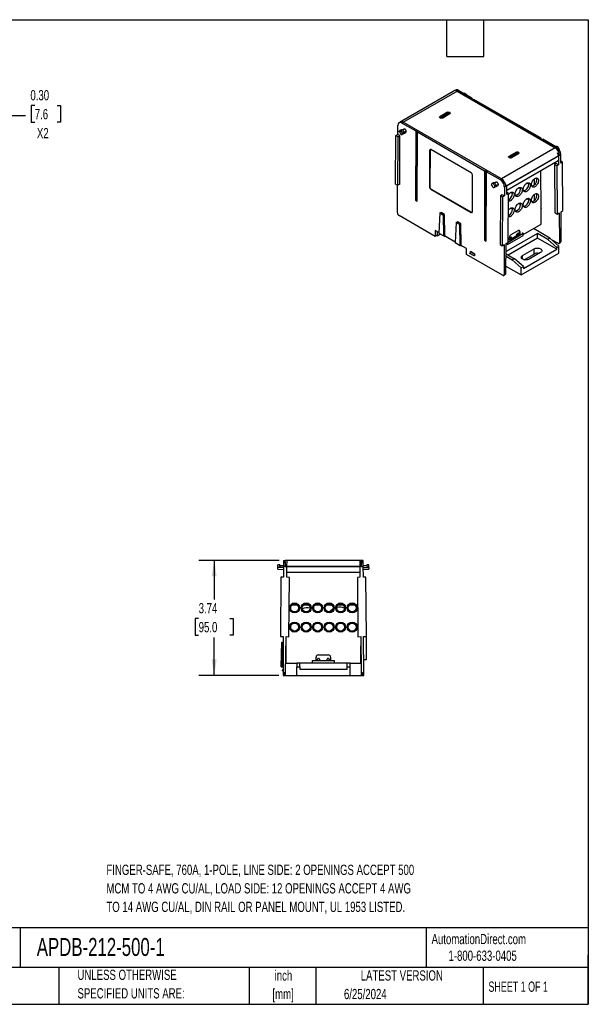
# Model space of a CAD drawing. Header units: inches. Extents: x 1 to 43, y 1 to 33.
# Tile 3 of 3: x 24.5 to 43, y 1 to 33. Entities that reach past the tile are written whole.
import ezdxf

# ---------------------------------------------------------------- set-up
doc = ezdxf.new("R2010")
doc.units = ezdxf.units.IN
doc.header["$LTSCALE"] = 4
doc.header["$MEASUREMENT"] = 0
doc.layers.add('DIMENSIONS', color=140, linetype='Continuous', lineweight=25)
doc.layers.add('TEXT', color=140, linetype='Continuous', lineweight=25)
doc.styles.add('SLDTEXTSTYLE0', font='TXT', dxfattribs={"width": 0.7})
doc.styles.add('SLDTEXTSTYLE1', font='TXT', dxfattribs={"width": 0.65})
doc.dimstyles.new('SLDDIMSTYLE2', dxfattribs={"dimtxt": 0.339844, "dimasz": 0.52, "dimexe": 0, "dimexo": 0.0625, "dimgap": 0.084961, "dimtad": 0, "dimtih": 1, "dimtoh": 1, "dimrnd": 1e-09, "dimzin": 12, "dimdsep": 46, "dimtxsty": 'SLDTEXTSTYLE0', "dimsah": 1, "dimcen": 0.09, "dimadec": 0, "dimazin": 3, "dimtfac": 1, "dimtofl": 0, "dimtmove": 0, "dimatfit": 3, "dimfxl": 0, "dimfrac": 2, "dimtolj": 1, "dimtzin": 12, "dimarcsym": 0})
doc.dimstyles.new('SLDDIMSTYLE3', dxfattribs={"dimtxt": 0.339844, "dimasz": 0.52, "dimexe": 0, "dimexo": 0.0625, "dimgap": 0.084961, "dimtad": 0, "dimtih": 1, "dimtoh": 1, "dimrnd": 1e-09, "dimzin": 0, "dimdsep": 46, "dimtxsty": 'SLDTEXTSTYLE0', "dimsah": 1, "dimcen": 0.09, "dimadec": 0, "dimazin": 0, "dimtfac": 1, "dimtmove": 0, "dimatfit": 0, "dimfxl": 0, "dimfrac": 2, "dimtolj": 1, "dimtzin": 12, "dimarcsym": 0})

# ---------------------------------------------------------------- blocks, each defined once
blk = doc.blocks.new('_D_3')
at = {"layer": 'DIMENSIONS'}
for p, q in [((32.948, 15.429), (30.339, 15.429)), ((30.839, 15.429), (30.839, 14.151)), ((30.334, 13.535), (30.22, 13.535)), ((30.22, 13.535), (30.22, 12.994)), ((31.344, 13.535), (31.458, 13.535)), ((31.458, 13.535), (31.458, 12.994)), ((30.22, 12.994), (30.334, 12.994)), ((30.839, 11.689), (30.839, 12.918)), ((31.458, 12.994), (31.344, 12.994)), ((32.938, 11.689), (30.339, 11.689))]:
    blk.add_line(p, q, dxfattribs=at)
for points in [[(30.839, 15.429), (30.759, 14.909), (30.919, 14.909)], [(30.839, 11.689), (30.919, 12.209), (30.759, 12.209)]]:
    blk.add_solid(points, dxfattribs=at)
at = {"layer": 'DIMENSIONS', "char_height": 0.3333, "attachment_point": 1, "style": 'SLDTEXTSTYLE0'}
for s, insert in [('3.74', (30.334, 14.04)), ('95.0', (30.334, 13.424))]:
    blk.add_mtext(s, dxfattribs=dict(at, insert=insert))
blk = doc.blocks.new('_D_7')
at = {"layer": 'DIMENSIONS'}
for p, q in [((22.968, 27.608), (22.968, 30.388)), ((23.268, 27.608), (23.268, 30.388)), ((25.006, 30.206), (24.892, 30.206)), ((24.892, 30.206), (24.892, 29.666)), ((25.733, 30.206), (25.847, 30.206)), ((25.847, 30.206), (25.847, 29.666)), ((22.968, 29.888), (21.968, 29.888)), ((23.268, 29.888), (24.702, 29.888)), ((24.892, 29.666), (25.006, 29.666)), ((25.847, 29.666), (25.733, 29.666))]:
    blk.add_line(p, q, dxfattribs=at)
for points in [[(22.968, 29.888), (22.448, 29.968), (22.448, 29.808)], [(23.268, 29.888), (23.788, 29.808), (23.788, 29.968)]]:
    blk.add_solid(points, dxfattribs=at)
at = {"layer": 'DIMENSIONS', "char_height": 0.3333, "attachment_point": 1, "style": 'SLDTEXTSTYLE0'}
for s, insert in [('0.30', (24.865, 30.712)), ('7.6', (25.006, 30.096)), ('X2', (25.076, 29.48))]:
    blk.add_mtext(s, dxfattribs=dict(at, insert=insert))

msp = doc.modelspace()

# ---------------------------------------------------------------- linework, layer by layer
for p, q in [((38.608, 30.668), (36.938, 29.704)), ((36.986, 29.665), (38.74, 30.678)), ((38.635, 30.686), (38.605, 30.667)), ((38.679, 30.712), (38.637, 30.687)), ((38.737, 30.678), (38.778, 30.702)), ((38.737, 30.678), (38.737, 30.678)), ((41.926, 28.837), (38.737, 30.678)), ((38.737, 30.678), (38.737, 30.678)), ((38.74, 30.678), (41.927, 28.838)), ((39.223, 30.445), (38.778, 30.702)), ((38.96, 30.603), (38.954, 30.6)), ((39.223, 30.445), (39.203, 30.434)), ((39.203, 30.434), (39.264, 30.398)), ((39.223, 30.422), (39.223, 30.445)), ((39.264, 30.398), (39.284, 30.41)), ((41.464, 29.152), (39.284, 30.41)), ((38.425, 29.992), (38.173, 29.847)), ((38.173, 29.821), (38.202, 29.804)), ((38.208, 29.805), (38.179, 29.822)), ((38.181, 29.833), (38.433, 29.978)), ((38.182, 29.82), (38.181, 29.833)), ((38.216, 29.803), (38.215, 29.802)), ((38.23, 29.834), (38.216, 29.826)), ((38.216, 29.802), (38.216, 29.826)), ((38.414, 29.94), (38.23, 29.834)), ((38.23, 29.834), (38.258, 29.818)), ((38.493, 29.95), (38.241, 29.805)), ((38.247, 29.804), (38.499, 29.95)), ((38.442, 29.924), (38.258, 29.818)), ((38.258, 29.818), (38.259, 29.815)), ((38.414, 29.94), (38.442, 29.924)), ((38.433, 29.978), (38.433, 29.929)), ((38.433, 29.929), (38.433, 29.929)), ((38.451, 29.932), (38.439, 29.925)), ((38.443, 29.921), (38.442, 29.924)), ((38.461, 29.978), (38.491, 29.961)), ((38.461, 29.932), (38.461, 29.978)), ((38.499, 29.975), (38.47, 29.992)), ((38.491, 29.961), (38.49, 29.949)), ((36.804, 29.272), (36.805, 29.561)), ((36.884, 29.674), (36.845, 29.651)), ((36.928, 29.7), (36.886, 29.676)), ((36.945, 29.642), (36.986, 29.667)), ((36.945, 29.642), (37.388, 29.386)), ((37.013, 29.444), (36.962, 29.414)), ((36.986, 29.667), (36.986, 29.667)), ((40.174, 27.826), (36.986, 29.667)), ((36.986, 29.667), (36.986, 29.667)), ((40.173, 27.825), (36.986, 29.665)), ((36.736, 27.657), (36.747, 29.238)), ((36.747, 29.238), (36.804, 29.272)), ((36.747, 29.238), (36.816, 29.198)), ((36.803, 27.618), (36.816, 29.198)), ((36.874, 29.232), (36.804, 29.272)), ((36.816, 29.198), (36.874, 29.232)), ((36.876, 29.344), (36.853, 29.357)), ((36.87, 27.654), (36.874, 29.232)), ((36.914, 29.422), (36.872, 29.398)), ((36.943, 29.272), (36.973, 29.288)), ((36.979, 29.285), (36.955, 29.298)), ((36.979, 29.285), (37.02, 29.309)), ((37.084, 29.374), (37.016, 29.337)), ((37.02, 29.314), (37.072, 29.342)), ((37.388, 29.386), (37.381, 27.132)), ((37.388, 29.386), (37.408, 29.398)), ((37.408, 29.398), (37.401, 27.144)), ((37.408, 29.398), (37.47, 29.362)), ((37.442, 27.097), (37.449, 29.351)), ((37.47, 29.362), (37.449, 29.351)), ((37.449, 29.351), (39.629, 28.092)), ((41.464, 29.152), (41.444, 29.14)), ((41.444, 29.14), (41.505, 29.105)), ((41.464, 29.128), (41.464, 29.152)), ((41.927, 28.838), (40.173, 27.825)), ((41.505, 29.105), (41.525, 29.116)), ((41.967, 28.861), (41.525, 29.116)), ((41.967, 28.861), (41.926, 28.837)), ((41.952, 28.876), (41.947, 28.873)), ((37.842, 28.753), (37.838, 27.561)), ((37.842, 28.753), (37.856, 28.761)), ((37.856, 28.761), (37.852, 27.569)), ((39.192, 28.022), (37.884, 28.777)), ((40.32, 27.588), (42.059, 28.592)), ((42.026, 28.57), (40.32, 27.585)), ((40.666, 28.699), (40.414, 28.553)), ((40.414, 28.527), (40.443, 28.511)), ((40.449, 28.511), (40.42, 28.528)), ((40.423, 28.539), (40.675, 28.684)), ((40.423, 28.526), (40.423, 28.539)), ((40.457, 28.51), (40.456, 28.509)), ((40.471, 28.54), (40.457, 28.532)), ((40.457, 28.508), (40.457, 28.532)), ((40.466, 28.507), (40.466, 28.505)), ((40.655, 28.646), (40.471, 28.54)), ((40.471, 28.54), (40.499, 28.524)), ((40.734, 28.657), (40.482, 28.511)), ((40.488, 28.511), (40.74, 28.656)), ((40.683, 28.63), (40.499, 28.524)), ((40.499, 28.524), (40.5, 28.522)), ((40.655, 28.646), (40.683, 28.63)), ((40.675, 28.635), (40.674, 28.635)), ((40.675, 28.684), (40.675, 28.635)), ((40.692, 28.638), (40.68, 28.632)), ((40.684, 28.628), (40.683, 28.63)), ((40.688, 28.688), (40.688, 28.704)), ((40.702, 28.684), (40.732, 28.667)), ((40.702, 28.638), (40.702, 28.684)), ((40.74, 28.682), (40.711, 28.699)), ((40.732, 28.667), (40.731, 28.655)), ((42.069, 28.598), (42.026, 28.571)), ((42.026, 28.571), (42.03, 28.285)), ((42.069, 28.598), (42.107, 28.62)), ((42.108, 28.332), (42.107, 28.62)), ((42.02, 28.417), (40.351, 27.454)), ((41.96, 28.325), (41.903, 28.29)), ((41.973, 28.249), (41.903, 28.29)), ((41.903, 28.29), (41.915, 26.723)), ((42.03, 28.285), (41.96, 28.325)), ((42.03, 28.285), (41.973, 28.249)), ((41.973, 28.249), (41.985, 26.682)), ((42.165, 28.366), (42.108, 28.399)), ((42.165, 28.366), (42.108, 28.332)), ((42.176, 26.798), (42.165, 28.366)), ((39.23, 26.758), (39.234, 27.949)), ((39.629, 28.092), (39.622, 25.839)), ((39.629, 28.092), (39.649, 28.104)), ((39.649, 28.104), (39.642, 25.85)), ((39.649, 28.104), (39.711, 28.069)), ((39.683, 25.803), (39.69, 28.057)), ((39.711, 28.069), (39.69, 28.057)), ((39.69, 28.057), (40.133, 27.801)), ((41.469, 26.834), (41.454, 28.09)), ((36.736, 27.657), (36.803, 27.618)), ((36.797, 26.729), (36.799, 27.62)), ((36.87, 27.654), (36.803, 27.618)), ((37.838, 27.561), (37.852, 27.569)), ((39.846, 27.63), (39.869, 27.616)), ((39.905, 27.693), (39.865, 27.671)), ((39.936, 27.545), (39.965, 27.561)), ((39.971, 27.557), (39.948, 27.571)), ((40.006, 27.717), (39.952, 27.685)), ((40.013, 27.581), (39.971, 27.557)), ((40.077, 27.641), (40.01, 27.604)), ((40.012, 27.586), (40.065, 27.614)), ((40.133, 27.801), (40.173, 27.825)), ((40.272, 27.559), (40.271, 27.271)), ((40.315, 27.585), (40.272, 27.559)), ((40.315, 27.585), (40.32, 27.588)), ((40.32, 27.585), (40.32, 27.588)), ((40.32, 27.582), (40.32, 27.585)), ((40.349, 27.316), (40.353, 27.589)), ((41.245, 27.826), (41.245, 27.631)), ((37.88, 27.489), (37.894, 27.497)), ((37.88, 27.489), (39.188, 26.734)), ((37.894, 27.497), (39.202, 26.741)), ((40.144, 27.277), (40.133, 25.696)), ((40.201, 27.311), (40.144, 27.277)), ((40.215, 27.236), (40.144, 27.277)), ((40.271, 27.271), (40.201, 27.311)), ((40.215, 27.236), (40.203, 25.655)), ((40.271, 27.271), (40.215, 27.236)), ((40.406, 27.348), (40.349, 27.316)), ((40.406, 27.348), (40.35, 27.381)), ((40.394, 25.768), (40.406, 27.348)), ((41.245, 27.318), (41.245, 27.124)), ((37.381, 27.132), (37.401, 27.144)), ((37.381, 27.132), (37.442, 27.097)), ((37.401, 27.144), (37.442, 27.12)), ((38.022, 25.956), (36.852, 26.632)), ((38.173, 26.719), (38.143, 26.066)), ((38.187, 26.727), (38.173, 26.719)), ((38.173, 26.719), (38.298, 26.647)), ((38.187, 26.727), (38.214, 26.732)), ((38.322, 26.67), (38.214, 26.732)), ((38.298, 26.647), (38.312, 26.655)), ((38.308, 25.971), (38.298, 26.647)), ((38.312, 26.655), (38.322, 26.67)), ((38.312, 26.655), (38.322, 25.979)), ((38.336, 26.001), (38.322, 26.67)), ((39.202, 26.741), (39.188, 26.734)), ((41.466, 26.835), (41.469, 26.834)), ((41.467, 26.867), (41.469, 26.869)), ((41.467, 26.835), (41.467, 26.867)), ((41.467, 26.859), (41.469, 26.857)), ((41.467, 26.353), (41.467, 26.815)), ((41.915, 26.723), (41.985, 26.682)), ((41.985, 26.682), (42.049, 26.721)), ((42.049, 26.721), (42.06, 25.764)), ((42.113, 26.76), (42.176, 26.798)), ((42.116, 25.797), (42.113, 26.76)), ((38.702, 26.414), (38.672, 25.761)), ((38.716, 26.422), (38.702, 26.414)), ((38.702, 26.414), (38.827, 26.341)), ((38.716, 26.422), (38.743, 26.427)), ((38.851, 26.365), (38.743, 26.427)), ((38.827, 26.341), (38.841, 26.349)), ((38.837, 25.665), (38.827, 26.341)), ((38.841, 26.349), (38.851, 26.365)), ((38.841, 26.349), (38.851, 25.673)), ((38.865, 25.695), (38.851, 26.365)), ((40.887, 26.018), (41.467, 26.353)), ((38.023, 26.149), (38.022, 25.956)), ((38.05, 25.972), (38.022, 25.956)), ((38.144, 26.079), (38.023, 26.149)), ((38.05, 25.972), (38.064, 25.981)), ((38.083, 25.97), (38.064, 25.981)), ((38.083, 26.115), (38.083, 25.97)), ((38.083, 25.97), (38.197, 26.035)), ((38.143, 26.066), (38.308, 25.971)), ((38.308, 25.971), (38.322, 25.979)), ((38.314, 25.974), (38.344, 25.957)), ((38.673, 25.774), (38.32, 25.977)), ((38.322, 25.979), (38.336, 26.001)), ((38.344, 25.964), (38.344, 25.957)), ((38.344, 25.957), (38.348, 25.961)), ((41.35, 26.053), (40.327, 25.462)), ((40.374, 25.693), (40.887, 25.989)), ((40.394, 25.775), (40.887, 26.06)), ((40.764, 26.027), (40.438, 25.839)), ((40.473, 25.924), (40.487, 25.932)), ((40.487, 25.932), (40.501, 25.924)), ((40.494, 26.016), (40.716, 26.145)), ((40.501, 25.924), (40.501, 25.875)), ((40.681, 25.98), (40.681, 26.028)), ((40.695, 26.053), (40.709, 26.061)), ((40.709, 26.061), (40.723, 26.053)), ((40.723, 26.053), (40.723, 26.004)), ((40.758, 26.024), (40.758, 26.121)), ((40.772, 26.113), (40.758, 26.121)), ((40.772, 26.113), (40.772, 26.023)), ((40.887, 26.06), (40.861, 26.074)), ((40.887, 25.989), (40.887, 26.06)), ((41.753, 25.9), (41.217, 26.209)), ((41.684, 25.86), (41.35, 26.053)), ((41.35, 25.9), (41.35, 26.053)), ((38.672, 25.761), (38.837, 25.665)), ((38.837, 25.665), (38.851, 25.673)), ((38.843, 25.669), (38.873, 25.652)), ((39.038, 25.563), (38.849, 25.672)), ((38.851, 25.673), (38.865, 25.695)), ((38.873, 25.658), (38.873, 25.652)), ((38.873, 25.652), (38.877, 25.656)), ((39.622, 25.839), (39.642, 25.85)), ((39.622, 25.839), (39.683, 25.803)), ((39.642, 25.85), (39.683, 25.827)), ((40.133, 25.696), (40.203, 25.655)), ((40.203, 25.655), (40.266, 25.693)), ((40.266, 25.693), (40.263, 24.727)), ((40.319, 24.76), (40.33, 25.73)), ((40.33, 25.73), (40.394, 25.768)), ((40.33, 25.697), (40.349, 25.708)), ((40.349, 25.708), (40.374, 25.693)), ((40.374, 25.756), (40.374, 25.693)), ((41.35, 25.9), (40.396, 25.349)), ((40.438, 25.83), (40.438, 25.92)), ((40.459, 25.851), (40.459, 25.9)), ((41.976, 25.538), (41.35, 25.9)), ((41.753, 25.9), (41.684, 25.86)), ((41.976, 25.601), (41.684, 25.86)), ((42.046, 25.641), (41.753, 25.9)), ((42.005, 25.732), (41.825, 25.836)), ((41.976, 25.601), (42.046, 25.641)), ((41.976, 25.538), (41.976, 25.601)), ((42.045, 25.728), (42.073, 25.745)), ((42.046, 25.41), (42.046, 25.641)), ((42.089, 25.781), (42.06, 25.764)), ((42.074, 25.745), (42.1, 25.762)), ((42.089, 25.781), (42.116, 25.797)), ((39.029, 25.423), (39.038, 25.44)), ((39.029, 25.423), (39.038, 25.419)), ((39.037, 25.37), (39.038, 25.563)), ((40.208, 24.695), (39.037, 25.37)), ((39.17, 25.46), (39.152, 25.413)), ((39.152, 25.413), (39.29, 25.334)), ((39.152, 25.402), (39.152, 25.413)), ((39.29, 25.322), (39.152, 25.402)), ((39.17, 25.46), (39.171, 25.461)), ((39.309, 25.38), (39.17, 25.46)), ((39.31, 25.38), (39.171, 25.461)), ((39.309, 25.38), (39.29, 25.334)), ((39.29, 25.334), (39.29, 25.322)), ((39.31, 25.332), (39.29, 25.322)), ((39.31, 25.38), (39.309, 25.38)), ((39.31, 25.332), (39.31, 25.38)), ((40.325, 25.31), (40.528, 25.193)), ((40.326, 25.39), (40.598, 25.233)), ((40.821, 24.703), (42.046, 25.41)), ((40.865, 25.337), (41.238, 25.553)), ((40.865, 25.215), (40.865, 25.337)), ((40.89, 24.911), (41.976, 25.538)), ((40.914, 25.197), (41.238, 25.384)), ((41.45, 25.431), (41.077, 25.215)), ((41.238, 25.384), (41.238, 25.553)), ((40.322, 24.991), (40.821, 24.703)), ((40.598, 25.233), (40.528, 25.193)), ((40.528, 25.193), (40.821, 24.934)), ((40.89, 24.974), (40.598, 25.233)), ((40.821, 24.934), (40.89, 24.974)), ((40.89, 24.974), (40.89, 24.911)), ((40.247, 24.691), (40.275, 24.707)), ((40.292, 24.743), (40.263, 24.727)), ((40.276, 24.707), (40.302, 24.724)), ((40.292, 24.743), (40.319, 24.76)), ((40.821, 24.703), (40.821, 24.934)), ((33.09, 15.429), (33.149, 15.429)), ((33.09, 15.429), (33.09, 15.232)), ((35.628, 15.429), (33.148, 15.429)), ((33.158, 15.233), (33.148, 15.429)), ((33.205, 15.231), (33.208, 15.428)), ((35.568, 15.428), (35.57, 15.231)), ((35.628, 15.429), (35.618, 15.233)), ((35.685, 15.429), (35.627, 15.429)), ((35.686, 15.232), (35.685, 15.429)), ((32.911, 15.195), (32.912, 15.284)), ((32.97, 15.195), (32.911, 15.195)), ((32.911, 15.139), (33.089, 15.135)), ((32.911, 15.139), (33.089, 15.135)), ((32.968, 15.283), (32.912, 15.284)), ((32.971, 15.283), (32.968, 15.283)), ((32.968, 15.283), (32.97, 15.195)), ((33.091, 15.253), (32.968, 15.252)), ((32.97, 15.195), (32.971, 15.283)), ((33.09, 15.194), (32.97, 15.195)), ((33.09, 15.253), (32.971, 15.252)), ((33.09, 15.232), (33.088, 14.879)), ((33.151, 15.233), (33.09, 15.232)), ((33.151, 15.233), (33.158, 15.232)), ((33.158, 15.229), (33.158, 15.233)), ((33.158, 15.233), (35.57, 15.233)), ((35.57, 15.229), (33.158, 15.229)), ((33.158, 15.225), (33.158, 15.229)), ((33.201, 14.878), (33.205, 15.209)), ((35.632, 15.233), (35.57, 15.231)), ((35.57, 15.231), (35.575, 14.878)), ((35.632, 15.233), (35.686, 15.232)), ((35.805, 15.252), (35.685, 15.253)), ((35.805, 15.252), (35.686, 15.253)), ((35.687, 14.879), (35.686, 15.232)), ((35.686, 15.194), (35.806, 15.195)), ((35.687, 15.135), (35.865, 15.139)), ((35.864, 15.284), (35.805, 15.283)), ((35.805, 15.283), (35.806, 15.195)), ((35.806, 15.195), (35.865, 15.195)), ((35.865, 15.195), (35.864, 15.284)), ((33.007, 14.878), (32.99, 12.951)), ((33.088, 14.879), (33.007, 14.878)), ((33.282, 14.876), (33.201, 14.878)), ((35.573, 15.036), (33.203, 15.036)), ((33.265, 12.948), (33.282, 14.876)), ((35.575, 14.878), (35.494, 14.876)), ((35.494, 14.876), (35.51, 12.948)), ((35.769, 14.878), (35.687, 14.879)), ((35.786, 12.95), (35.769, 14.878)), ((33.547, 13.968), (33.359, 13.968)), ((33.382, 13.988), (33.524, 13.988)), ((33.43, 14.008), (33.476, 14.008)), ((33.921, 13.968), (33.733, 13.968)), ((33.756, 13.988), (33.898, 13.988)), ((33.804, 14.008), (33.85, 14.008)), ((34.295, 13.968), (34.107, 13.968)), ((34.13, 13.988), (34.272, 13.988)), ((34.178, 14.008), (34.224, 14.008)), ((34.669, 13.968), (34.481, 13.968)), ((34.504, 13.988), (34.646, 13.988)), ((34.552, 14.008), (34.598, 14.008)), ((35.043, 13.968), (34.855, 13.968)), ((34.878, 13.988), (35.02, 13.988)), ((34.926, 14.008), (34.972, 14.008)), ((35.417, 13.968), (35.229, 13.968)), ((35.252, 13.988), (35.394, 13.988)), ((35.3, 14.008), (35.346, 14.008)), ((32.99, 12.951), (33.082, 12.95)), ((33.082, 12.95), (33.078, 11.769)), ((33.157, 11.769), (33.174, 12.949)), ((33.174, 12.949), (33.265, 12.948)), ((35.51, 12.948), (35.602, 12.949)), ((35.602, 12.949), (35.619, 11.769)), ((35.694, 12.95), (35.786, 12.95)), ((35.698, 11.769), (35.694, 12.95)), ((35.792, 12.204), (35.786, 12.95)), ((33.021, 11.966), (33.036, 12.773)), ((33.036, 12.773), (33.055, 12.773)), ((33.055, 12.773), (33.041, 11.966)), ((33.055, 12.773), (33.081, 12.773)), ((33.169, 12.648), (33.169, 12.083)), ((35.606, 12.083), (35.606, 12.648)), ((34.026, 12.169), (34.026, 12.083)), ((34.026, 12.169), (34.75, 12.169)), ((34.152, 12.169), (34.152, 12.279)), ((34.201, 12.169), (34.201, 12.22)), ((34.221, 12.24), (34.24, 12.24)), ((34.23, 12.358), (34.545, 12.358)), ((34.26, 12.22), (34.26, 12.169)), ((34.516, 12.169), (34.516, 12.22)), ((34.536, 12.24), (34.555, 12.24)), ((34.575, 12.22), (34.575, 12.169)), ((34.624, 12.279), (34.624, 12.169)), ((34.75, 12.083), (34.75, 12.169)), ((35.697, 12.202), (35.792, 12.204)), ((33.021, 11.966), (33.041, 11.966)), ((33.041, 11.966), (33.078, 11.966)), ((33.077, 11.895), (33.051, 11.85)), ((33.051, 11.85), (33.051, 11.837)), ((33.078, 11.895), (33.077, 11.895)), ((33.169, 12.083), (33.522, 12.083)), ((33.522, 12.083), (33.522, 11.972)), ((33.62, 12.083), (33.522, 12.083)), ((33.522, 11.689), (33.522, 11.972)), ((33.522, 11.972), (33.62, 11.972)), ((33.62, 11.972), (33.62, 12.083)), ((35.156, 12.083), (33.62, 12.083)), ((33.62, 11.972), (33.62, 11.896)), ((33.62, 11.896), (35.156, 11.896)), ((35.254, 12.083), (35.156, 12.083)), ((35.156, 11.972), (35.156, 12.083)), ((35.156, 11.896), (35.156, 11.972)), ((35.156, 11.972), (35.254, 11.972)), ((35.254, 12.083), (35.606, 12.083)), ((35.254, 11.972), (35.254, 12.083)), ((35.254, 11.689), (35.254, 11.972)), ((33.078, 11.835), (33.051, 11.837)), ((33.078, 11.769), (33.077, 11.691)), ((33.077, 11.691), (33.117, 11.689)), ((33.119, 11.768), (33.078, 11.769)), ((33.117, 11.689), (33.156, 11.69)), ((33.119, 11.768), (33.157, 11.769)), ((33.138, 11.689), (33.138, 11.69)), ((33.138, 11.689), (33.522, 11.689)), ((33.156, 11.69), (33.157, 11.769)), ((33.522, 11.689), (35.254, 11.689)), ((35.254, 11.689), (35.638, 11.689)), ((35.66, 11.768), (35.619, 11.769)), ((35.619, 11.769), (35.62, 11.69)), ((35.62, 11.69), (35.659, 11.689)), ((35.638, 11.69), (35.638, 11.689)), ((35.659, 11.689), (35.699, 11.691)), ((35.66, 11.768), (35.698, 11.769)), ((35.699, 11.691), (35.698, 11.769))]:
    msp.add_line(p, q)
at = {"flags": 128}
for points in [[(38.96, 30.603), (38.969, 30.607), (38.982, 30.607), (38.996, 30.603), (39.012, 30.594), (39.026, 30.581), (39.04, 30.566), (39.051, 30.548), (39.053, 30.543)], [(36.853, 29.357), (36.855, 29.374), (36.861, 29.387), (36.869, 29.396), (36.881, 29.402), (36.894, 29.402), (36.909, 29.398), (36.924, 29.389), (36.939, 29.376), (36.952, 29.36), (36.963, 29.342), (36.972, 29.323), (36.977, 29.303), (36.979, 29.285)], [(37.02, 29.309), (37.019, 29.327), (37.013, 29.347), (37.005, 29.366), (36.994, 29.384), (36.98, 29.4), (36.966, 29.413), (36.951, 29.421), (36.936, 29.426), (36.923, 29.425), (36.914, 29.422)], [(42.06, 28.767), (42.058, 28.782), (42.052, 28.801), (42.044, 28.82), (42.032, 28.838), (42.019, 28.854), (42.004, 28.867), (41.989, 28.875), (41.974, 28.88), (41.961, 28.879), (41.952, 28.876)], [(41.382, 27.773), (41.38, 27.748), (41.374, 27.722), (41.365, 27.695), (41.353, 27.669), (41.338, 27.644), (41.321, 27.621), (41.302, 27.6), (41.282, 27.583), (41.261, 27.57), (41.24, 27.562), (41.221, 27.558), (41.202, 27.558), (41.186, 27.564), (41.173, 27.574), (41.162, 27.589), (41.155, 27.607), (41.151, 27.628), (41.151, 27.652), (41.155, 27.678), (41.162, 27.704), (41.173, 27.731), (41.186, 27.757), (41.202, 27.781), (41.221, 27.803), (41.24, 27.822), (41.261, 27.837), (41.282, 27.848), (41.302, 27.854), (41.321, 27.856), (41.338, 27.852), (41.353, 27.844), (41.365, 27.832), (41.374, 27.816), (41.38, 27.796), (41.382, 27.773)], [(39.971, 27.557), (39.97, 27.576), (39.964, 27.595), (39.956, 27.615), (39.945, 27.633), (39.931, 27.649), (39.917, 27.661), (39.902, 27.67), (39.887, 27.674), (39.873, 27.674), (39.862, 27.669), (39.853, 27.659), (39.848, 27.646), (39.846, 27.63)], [(40.853, 27.468), (40.851, 27.443), (40.845, 27.417), (40.836, 27.39), (40.824, 27.364), (40.809, 27.338), (40.792, 27.315), (40.773, 27.295), (40.753, 27.278), (40.732, 27.265), (40.711, 27.256), (40.692, 27.252), (40.674, 27.253), (40.657, 27.259), (40.644, 27.269), (40.633, 27.283), (40.626, 27.301), (40.622, 27.323), (40.622, 27.347), (40.626, 27.372), (40.633, 27.399), (40.644, 27.426), (40.657, 27.451), (40.674, 27.476), (40.692, 27.498), (40.711, 27.516), (40.732, 27.531), (40.753, 27.542), (40.773, 27.549), (40.792, 27.55), (40.809, 27.547), (40.824, 27.539), (40.836, 27.527), (40.845, 27.51), (40.851, 27.491), (40.853, 27.468)], [(41.117, 27.621), (41.115, 27.596), (41.11, 27.569), (41.101, 27.543), (41.089, 27.516), (41.074, 27.491), (41.056, 27.468), (41.037, 27.448), (41.017, 27.431), (40.996, 27.418), (40.976, 27.409), (40.956, 27.405), (40.938, 27.406), (40.922, 27.411), (40.908, 27.421), (40.898, 27.436), (40.89, 27.454), (40.887, 27.475), (40.887, 27.499), (40.89, 27.525), (40.898, 27.552), (40.908, 27.578), (40.922, 27.604), (40.938, 27.628), (40.956, 27.65), (40.976, 27.669), (40.996, 27.684), (41.017, 27.695), (41.037, 27.701), (41.056, 27.703), (41.074, 27.7), (41.089, 27.692), (41.101, 27.679), (41.11, 27.663), (41.115, 27.643), (41.117, 27.621)], [(40.588, 27.315), (40.586, 27.29), (40.581, 27.264), (40.572, 27.237), (40.56, 27.211), (40.545, 27.186), (40.527, 27.163), (40.508, 27.142), (40.488, 27.125), (40.468, 27.112), (40.447, 27.104), (40.427, 27.1), (40.409, 27.1), (40.404, 27.101)], [(40.406, 27.319), (40.409, 27.323), (40.427, 27.345), (40.447, 27.364), (40.468, 27.379), (40.488, 27.39), (40.508, 27.396), (40.527, 27.398), (40.545, 27.394), (40.56, 27.386), (40.572, 27.374), (40.581, 27.358), (40.586, 27.338), (40.588, 27.315)], [(41.382, 27.265), (41.38, 27.24), (41.374, 27.214), (41.365, 27.187), (41.353, 27.161), (41.338, 27.136), (41.321, 27.113), (41.302, 27.092), (41.282, 27.075), (41.261, 27.062), (41.24, 27.054), (41.221, 27.05), (41.202, 27.05), (41.186, 27.056), (41.173, 27.066), (41.162, 27.081), (41.155, 27.099), (41.151, 27.12), (41.151, 27.144), (41.155, 27.17), (41.162, 27.196), (41.173, 27.223), (41.186, 27.249), (41.202, 27.273), (41.221, 27.295), (41.24, 27.314), (41.261, 27.329), (41.282, 27.34), (41.302, 27.346), (41.321, 27.348), (41.338, 27.344), (41.353, 27.337), (41.365, 27.324), (41.374, 27.308), (41.38, 27.288), (41.382, 27.265)], [(40.402, 26.805), (40.409, 26.815), (40.427, 26.837), (40.447, 26.856), (40.468, 26.871), (40.488, 26.882), (40.508, 26.888), (40.527, 26.89), (40.545, 26.886), (40.56, 26.879), (40.572, 26.866), (40.581, 26.85), (40.586, 26.83), (40.588, 26.807)], [(40.853, 26.96), (40.851, 26.935), (40.845, 26.909), (40.836, 26.882), (40.824, 26.856), (40.809, 26.83), (40.792, 26.807), (40.773, 26.787), (40.753, 26.77), (40.732, 26.757), (40.711, 26.748), (40.692, 26.744), (40.674, 26.745), (40.657, 26.751), (40.644, 26.761), (40.633, 26.775), (40.626, 26.793), (40.622, 26.815), (40.622, 26.839), (40.626, 26.864), (40.633, 26.891), (40.644, 26.918), (40.657, 26.944), (40.674, 26.968), (40.692, 26.99), (40.711, 27.008), (40.732, 27.023), (40.753, 27.034), (40.773, 27.041), (40.792, 27.042), (40.809, 27.039), (40.824, 27.031), (40.836, 27.019), (40.845, 27.003), (40.851, 26.983), (40.853, 26.96)], [(41.117, 27.113), (41.115, 27.088), (41.11, 27.061), (41.101, 27.035), (41.089, 27.008), (41.074, 26.983), (41.056, 26.96), (41.037, 26.94), (41.017, 26.923), (40.996, 26.91), (40.976, 26.901), (40.956, 26.897), (40.938, 26.898), (40.922, 26.903), (40.908, 26.914), (40.898, 26.928), (40.89, 26.946), (40.887, 26.967), (40.887, 26.991), (40.89, 27.017), (40.898, 27.044), (40.908, 27.07), (40.922, 27.096), (40.938, 27.12), (40.956, 27.142), (40.976, 27.161), (40.996, 27.176), (41.017, 27.187), (41.037, 27.193), (41.056, 27.195), (41.074, 27.192), (41.089, 27.184), (41.101, 27.172), (41.11, 27.155), (41.115, 27.135), (41.117, 27.113)], [(40.588, 26.807), (40.586, 26.782), (40.581, 26.756), (40.572, 26.729), (40.56, 26.703), (40.545, 26.678), (40.527, 26.655), (40.508, 26.634), (40.488, 26.617), (40.468, 26.604), (40.447, 26.596), (40.427, 26.592), (40.409, 26.592), (40.4, 26.595)], [(41.077, 25.215), (41.054, 25.204), (41.028, 25.196), (41, 25.192), (40.971, 25.19), (40.942, 25.192), (40.914, 25.196), (40.888, 25.204), (40.865, 25.215), (40.847, 25.228), (40.833, 25.243), (40.824, 25.259), (40.821, 25.276), (40.824, 25.293), (40.833, 25.309), (40.847, 25.324), (40.865, 25.337)], [(41.238, 25.553), (41.261, 25.563), (41.287, 25.571), (41.315, 25.576), (41.344, 25.578), (41.373, 25.576), (41.401, 25.571), (41.427, 25.563), (41.45, 25.553), (41.468, 25.54), (41.482, 25.525), (41.491, 25.508), (41.494, 25.492), (41.491, 25.475), (41.482, 25.459), (41.468, 25.444), (41.45, 25.431)]]:
    msp.add_lwpolyline(points, dxfattribs=at)
for centre, radius in [((33.453, 13.882), 0.163), ((33.453, 13.882), 0.148), ((33.453, 13.882), 0.128), ((33.827, 13.882), 0.163), ((33.827, 13.882), 0.148), ((33.827, 13.882), 0.128), ((34.201, 13.882), 0.163), ((34.201, 13.882), 0.148), ((34.201, 13.882), 0.128), ((34.575, 13.882), 0.163), ((34.575, 13.882), 0.148), ((34.575, 13.882), 0.128), ((34.949, 13.882), 0.163), ((34.949, 13.882), 0.148), ((34.949, 13.882), 0.128), ((35.323, 13.882), 0.163), ((35.323, 13.882), 0.148), ((35.323, 13.882), 0.128), ((33.453, 13.26), 0.163), ((33.453, 13.26), 0.148), ((33.453, 13.26), 0.128), ((33.827, 13.26), 0.163), ((33.827, 13.26), 0.148), ((33.827, 13.26), 0.128), ((34.201, 13.26), 0.163), ((34.201, 13.26), 0.148), ((34.201, 13.26), 0.128), ((34.575, 13.26), 0.163), ((34.575, 13.26), 0.148), ((34.575, 13.26), 0.128), ((34.949, 13.26), 0.163), ((34.949, 13.26), 0.148), ((34.949, 13.26), 0.128), ((35.323, 13.26), 0.163), ((35.323, 13.26), 0.148), ((35.323, 13.26), 0.128)]:
    msp.add_circle(centre, radius)
for centre, radius, start, end in [((38.163, 29.832), 0.0182, 3.2297, 57.3477), ((38.177, 29.816), 0.00583, 65.0771, 126.2333), ((38.206, 29.8), 0.00566, 63.4285, 127.2516), ((38.244, 29.8), 0.00582, 53.7263, 115.3678), ((38.415, 29.977), 0.0182, 3.2297, 57.3477), ((38.48, 29.977), 0.0182, 122.6523, 176.7703), ((38.509, 29.96), 0.0182, 122.6523, 176.7703), ((38.496, 29.945), 0.00583, 53.7667, 114.9229), ((40.406, 28.529), 0.011, 7.936, 94.98), ((40.404, 28.538), 0.0182, 3.2297, 57.3477), ((40.418, 28.523), 0.00567, 64.1284, 127.1821), ((40.447, 28.506), 0.00584, 65.1802, 126.2239), ((40.485, 28.506), 0.00584, 53.7761, 114.8198), ((40.656, 28.683), 0.0182, 3.2297, 57.3477), ((40.721, 28.683), 0.0182, 122.6523, 176.7703), ((40.75, 28.666), 0.0182, 122.6523, 176.7703), ((40.737, 28.651), 0.00583, 53.7667, 114.9229), ((40.748, 28.658), 0.011, 85.02, 172.064), ((41.221, 27.809), 0.105, 358.0196, 26.4384), ((40.776, 27.583), 0.0593, 232.2871, 288.5192), ((40.692, 27.504), 0.105, 358.0196, 26.4384), ((40.842, 27.65), 0.22, 284.5796, 0.7881), ((41.04, 27.735), 0.0593, 232.2871, 288.5192), ((40.957, 27.656), 0.105, 358.0196, 26.4384), ((41.106, 27.802), 0.22, 284.5796, 0.7881), ((40.29, 27.355), 0.243, 298.1379, 358.259), ((40.511, 27.43), 0.0593, 232.2871, 288.5192), ((40.428, 27.351), 0.105, 358.0196, 26.4384), ((40.577, 27.497), 0.22, 284.5796, 0.7881), ((41.106, 27.294), 0.22, 284.5796, 0.7881), ((41.221, 27.301), 0.105, 358.0196, 26.4384), ((40.428, 26.843), 0.105, 358.0196, 26.4384), ((40.577, 26.989), 0.22, 284.5796, 0.7881), ((40.776, 27.075), 0.0593, 232.2871, 288.5192), ((40.692, 26.996), 0.105, 358.0196, 26.4384), ((40.842, 27.142), 0.22, 284.5796, 0.7881), ((41.04, 27.227), 0.0593, 232.2871, 288.5192), ((40.957, 27.148), 0.105, 358.0196, 26.4384), ((40.292, 26.846), 0.241, 296.9011, 358.3862), ((40.511, 26.922), 0.0593, 232.2871, 288.5192), ((40.559, 25.914), 0.121, 122.6055, 177.3945), ((40.489, 25.899), 0.0303, 122.6055, 177.3945), ((40.492, 25.925), 0.0086, 350.786, 129.2033), ((40.712, 26.027), 0.0303, 122.6055, 177.3945), ((40.715, 26.054), 0.0086, 350.786, 129.2033), ((40.738, 26.118), 0.0344, 350.786, 129.2033), ((40.715, 26.124), 0.0432, 355.732, 39.9723), ((41.345, 25.174), 0.236, 76.1667, 116.9021), ((33.856, 13.441), 0.443, 77.2028, 110.4593), ((33.856, 13.441), 0.443, 45.9454, 58.0571), ((34.919, 13.461), 0.443, 120.1375, 138.4122), ((34.919, 13.461), 0.443, 69.2006, 102.7803), ((34.23, 12.279), 0.0787, 90, 180), ((34.221, 12.22), 0.0197, 90, 180), ((34.24, 12.22), 0.0197, 0, 90), ((34.536, 12.22), 0.0197, 90, 180), ((34.545, 12.279), 0.0787, 0, 90), ((34.555, 12.22), 0.0197, 0, 90)]:
    msp.add_arc(centre, radius, start, end)
for centre, major_axis, ratio, start_param, end_param in [((38.779, 30.542), (-0.099, 0.17), 0.575485, 5.495944, 6.285813), ((38.738, 30.518), (-0.102, 0.168), 0.582313, 5.4852, 6.291911), ((38.732, 30.513), (-0.09, 0.175), 0.606756, 5.526942, 6.312259), ((38.447, 29.921), (0.0197, 0), 0.577464, 0.983288, 2.356042), ((36.944, 29.481), (-0.098, 0.171), 0.57927, 5.499648, 7.070322), ((36.984, 29.505), (-0.1, 0.17), 0.592385, 5.493776, 6.292221), ((36.993, 29.509), (-0.106, 0.166), 0.546414, 5.474288, 6.259605), ((37.025, 29.528), (-0.096, 0.172), 0.585511, 5.974128, 6.285749), ((41.927, 28.677), (-0.102, 0.168), 0.582314, 3.914099, 5.48459), ((41.92, 28.673), (-0.09, 0.175), 0.606756, 3.956146, 5.526942), ((41.968, 28.701), (-0.099, 0.17), 0.575485, 3.925453, 5.495944), ((37.884, 28.729), (-0.0294, 0.0512), 0.579393, 5.499634, 7.07043), ((37.898, 28.737), (-0.0294, 0.0512), 0.579393, 0.233386, 0.787245), ((40.688, 28.627), (0.0197, 0), 0.577464, 0.983288, 2.356042), ((41.887, 28.652), (-0.1, 0.169), 0.569143, 3.919915, 4.492801), ((39.192, 27.973), (-0.0294, 0.0512), 0.579393, 3.928838, 5.499634), ((37.88, 27.537), (-0.0294, 0.0512), 0.579393, 0.787245, 2.358041), ((37.894, 27.545), (-0.0294, 0.0512), 0.579393, 0.787245, 2.358041), ((39.95, 27.617), (-0.046, 0.0758), 0.562081, 3.914904, 6.266615), ((40.133, 27.64), (-0.098, 0.171), 0.57927, 3.928547, 5.499648), ((40.181, 27.669), (-0.106, 0.166), 0.546414, 3.903491, 5.474288), ((40.173, 27.664), (-0.1, 0.17), 0.592386, 3.922675, 5.493167), ((36.852, 26.696), (-0.0392, 0.0683), 0.579622, 0.787628, 2.357937), ((39.189, 26.782), (-0.0294, 0.0512), 0.579393, 2.358041, 3.928838), ((39.202, 26.79), (-0.0294, 0.0512), 0.579393, 2.358041, 2.902933), ((42.005, 25.796), (-0.0402, 0.0677), 0.569491, 2.34929, 3.920391), ((42.032, 25.812), (-0.0409, 0.0673), 0.582314, 3.132869, 3.914099), ((42.06, 25.83), (-0.0396, 0.0681), 0.575135, 3.16155, 3.925332), ((40.208, 24.759), (-0.0392, 0.0683), 0.579622, 2.357937, 3.929038), ((40.235, 24.775), (-0.0399, 0.0679), 0.592386, 3.132559, 3.922675), ((40.263, 24.792), (-0.0385, 0.0687), 0.585153, 3.162099, 3.934148), ((33.148, 15.233), (0.002, 0.197), 0.01745, 4.712389, 6.282881), ((35.628, 15.233), (-0.002, 0.197), 0.01745, 4.712389, 6.282881), ((33.117, 11.768), (0.0007, 0.0787), 0.01745, 3.141897, 4.712389), ((35.658, 11.768), (-0.0007, 0.0787), 0.01745, 3.141897, 4.712389)]:
    msp.add_ellipse(centre, major_axis=major_axis, ratio=ratio, start_param=start_param, end_param=end_param)
for points, knots in [([(38.173, 29.821), (38.167, 29.825), (38.164, 29.829), (38.164, 29.839), (38.167, 29.844), (38.173, 29.847)], [0, 0, 0, 0, 0.5, 0.5, 1, 1, 1, 1]), ([(38.179, 29.822), (38.178, 29.822), (38.176, 29.824), (38.176, 29.824), (38.176, 29.824)], [0, 0, 0, 0, 0.52038, 1, 1, 1, 1]), ([(38.247, 29.804), (38.241, 29.801), (38.233, 29.799), (38.216, 29.799), (38.208, 29.801), (38.202, 29.804)], [0, 0, 0, 0, 0.5, 0.5, 1, 1, 1, 1]), ([(38.241, 29.805), (38.239, 29.804), (38.234, 29.802), (38.225, 29.801), (38.216, 29.802), (38.211, 29.804), (38.208, 29.805)], [0, 0, 0, 0, 0.250115, 0.5, 0.749885, 1, 1, 1, 1]), ([(38.425, 29.992), (38.431, 29.996), (38.439, 29.998), (38.456, 29.998), (38.464, 29.996), (38.47, 29.992)], [0, 0, 0, 0, 0.5, 0.5, 1, 1, 1, 1]), ([(38.461, 29.978), (38.458, 29.98), (38.453, 29.981), (38.442, 29.981), (38.437, 29.98), (38.433, 29.978)], [0, 0, 0, 0, 0.5, 0.5, 1, 1, 1, 1]), ([(38.496, 29.953), (38.496, 29.953), (38.496, 29.952), (38.494, 29.951), (38.493, 29.95)], [0, 0, 0, 0, 0.47962, 1, 1, 1, 1]), ([(38.499, 29.975), (38.505, 29.972), (38.508, 29.967), (38.508, 29.958), (38.505, 29.953), (38.499, 29.95)], [0, 0, 0, 0, 0.5, 0.5, 1, 1, 1, 1]), ([(37.084, 29.374), (37.083, 29.38), (37.081, 29.392), (37.072, 29.41), (37.061, 29.426), (37.047, 29.439), (37.033, 29.446), (37.021, 29.448), (37.015, 29.445), (37.013, 29.443)], [0, 0, 0, 0, 0.15103, 0.302043, 0.450842, 0.59915, 0.750082, 0.89661, 1, 1, 1, 1]), ([(36.955, 29.298), (36.956, 29.304), (36.954, 29.311), (36.952, 29.321), (36.95, 29.324), (36.948, 29.331), (36.946, 29.334), (36.937, 29.35), (36.927, 29.361), (36.911, 29.37), (36.906, 29.372), (36.899, 29.373), (36.896, 29.372), (36.892, 29.372), (36.89, 29.371), (36.881, 29.366), (36.876, 29.356), (36.876, 29.344)], [0, 0, 0, 0, 0.125, 0.125, 0.1875, 0.1875, 0.25, 0.25, 0.5, 0.5, 0.625, 0.625, 0.6875, 0.6875, 0.75, 0.75, 1, 1, 1, 1]), ([(36.955, 29.303), (36.955, 29.309), (36.953, 29.316), (36.95, 29.325), (36.949, 29.329), (36.946, 29.335), (36.944, 29.338), (36.938, 29.347), (36.934, 29.353), (36.924, 29.362), (36.919, 29.366), (36.909, 29.371), (36.904, 29.372), (36.897, 29.372), (36.895, 29.372), (36.891, 29.371), (36.889, 29.37), (36.881, 29.365), (36.876, 29.356), (36.876, 29.344)], [0.008877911, 0.008877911, 0.008877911, 0.008877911, 0.00941531, 0.00941531, 0.009684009, 0.009684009, 0.009952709, 0.009952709, 0.010490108, 0.010490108, 0.011027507, 0.011027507, 0.011564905, 0.011564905, 0.011833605, 0.011833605, 0.012102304, 0.012102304, 0.013177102, 0.013177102, 0.013177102, 0.013177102]), ([(36.876, 29.344), (36.876, 29.338), (36.877, 29.331), (36.881, 29.321), (36.882, 29.317), (36.885, 29.31), (36.887, 29.307), (36.89, 29.3), (36.892, 29.297), (36.897, 29.291), (36.899, 29.289), (36.904, 29.284), (36.907, 29.281), (36.912, 29.277), (36.915, 29.276), (36.92, 29.273), (36.923, 29.272), (36.928, 29.27), (36.931, 29.27), (36.938, 29.27), (36.942, 29.271), (36.947, 29.275), (36.949, 29.277), (36.952, 29.281), (36.953, 29.283), (36.955, 29.291), (36.956, 29.297), (36.955, 29.303)], [0.004297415, 0.004297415, 0.004297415, 0.004297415, 0.004869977, 0.004869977, 0.005156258, 0.005156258, 0.005442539, 0.005442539, 0.00572882, 0.00572882, 0.006015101, 0.006015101, 0.006301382, 0.006301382, 0.006587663, 0.006587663, 0.006873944, 0.006873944, 0.007160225, 0.007160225, 0.007732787, 0.007732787, 0.008019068, 0.008019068, 0.008305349, 0.008305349, 0.008877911, 0.008877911, 0.008877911, 0.008877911]), ([(37.071, 29.342), (37.071, 29.342), (37.075, 29.343), (37.08, 29.35), (37.084, 29.362), (37.084, 29.37), (37.084, 29.374)], [0, 0, 0, 0, 0.034429, 0.406496, 0.776501, 1, 1, 1, 1]), ([(40.42, 28.528), (40.42, 28.528), (40.418, 28.529), (40.417, 28.53), (40.417, 28.53), (40.417, 28.53)], [0, 0, 0, 0, 0.280823, 0.584378, 1, 1, 1, 1]), ([(40.466, 28.507), (40.464, 28.507), (40.461, 28.508), (40.457, 28.508), (40.453, 28.509), (40.45, 28.511), (40.449, 28.511)], [0, 0, 0, 0, 0.2565604, 0.5079798, 0.7554072, 1, 1, 1, 1]), ([(40.482, 28.511), (40.481, 28.511), (40.479, 28.509), (40.475, 28.508), (40.47, 28.508), (40.467, 28.507), (40.466, 28.507)], [0, 0, 0, 0, 0.244593, 0.49202, 0.74344, 1, 1, 1, 1]), ([(40.737, 28.658), (40.737, 28.658), (40.737, 28.658), (40.736, 28.658), (40.735, 28.657), (40.734, 28.657)], [0, 0, 0, 0, 0.415622, 0.719177, 1, 1, 1, 1]), ([(39.869, 27.616), (39.869, 27.61), (39.87, 27.604), (39.874, 27.59), (39.877, 27.584), (39.882, 27.574), (39.884, 27.571), (39.889, 27.565), (39.891, 27.562), (39.896, 27.557), (39.898, 27.555), (39.903, 27.551), (39.906, 27.549), (39.913, 27.545), (39.919, 27.543), (39.928, 27.542), (39.933, 27.543), (39.938, 27.546), (39.94, 27.547), (39.943, 27.551), (39.944, 27.553), (39.947, 27.559), (39.948, 27.565), (39.948, 27.571)], [0, 0, 0, 0, 0.000554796, 0.000554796, 0.001109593, 0.001109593, 0.001386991, 0.001386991, 0.001664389, 0.001664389, 0.001941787, 0.001941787, 0.002219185, 0.002219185, 0.002773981, 0.002773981, 0.003328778, 0.003328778, 0.003606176, 0.003606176, 0.003883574, 0.003883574, 0.00443837, 0.00443837, 0.00443837, 0.00443837]), ([(40.077, 27.641), (40.076, 27.647), (40.075, 27.658), (40.068, 27.677), (40.057, 27.694), (40.044, 27.708), (40.03, 27.717), (40.016, 27.72), (40.009, 27.718), (40.005, 27.716)], [0, 0, 0, 0, 0.143296, 0.286441, 0.431213, 0.571273, 0.716837, 0.856631, 1, 1, 1, 1]), ([(40.064, 27.614), (40.064, 27.614), (40.068, 27.615), (40.073, 27.623), (40.076, 27.633), (40.077, 27.639), (40.077, 27.641)], [0, 0, 0, 0, 0.034047, 0.454846, 0.873657, 1, 1, 1, 1]), ([(32.911, 15.14), (32.911, 15.14), (32.911, 15.139), (32.911, 15.145), (32.911, 15.155), (32.911, 15.171), (32.911, 15.185), (32.911, 15.193), (32.911, 15.195)], [0, 0, 0, 0, 0.080193, 0.290336, 0.507708, 0.722234, 0.935689, 1, 1, 1, 1]), ([(35.865, 15.195), (35.865, 15.189), (35.865, 15.176), (35.865, 15.159), (35.865, 15.147), (35.865, 15.14), (35.865, 15.14), (35.865, 15.14)], [0, 0, 0, 0, 0.21639, 0.432538, 0.650616, 0.861783, 1, 1, 1, 1])]:
    msp.add_open_spline(points, degree=3, knots=knots)
for points in [[(38.181, 29.833), (38.178, 29.831), (38.176, 29.828), (38.176, 29.825)], [(38.496, 29.953), (38.496, 29.956), (38.494, 29.959), (38.491, 29.961)], [(41.926, 28.837), (41.926, 28.837), (41.926, 28.837), (41.926, 28.837)], [(40.405, 28.54), (40.405, 28.545), (40.408, 28.55), (40.414, 28.553)], [(40.414, 28.527), (40.408, 28.531), (40.405, 28.536), (40.405, 28.54)], [(40.423, 28.539), (40.419, 28.537), (40.417, 28.534), (40.417, 28.531)], [(40.466, 28.505), (40.457, 28.505), (40.449, 28.507), (40.443, 28.511)], [(40.488, 28.511), (40.482, 28.507), (40.474, 28.505), (40.466, 28.505)], [(40.666, 28.699), (40.672, 28.702), (40.68, 28.704), (40.688, 28.704)], [(40.688, 28.688), (40.683, 28.688), (40.678, 28.687), (40.675, 28.684)], [(40.688, 28.704), (40.697, 28.704), (40.705, 28.702), (40.711, 28.699)], [(40.702, 28.684), (40.699, 28.687), (40.694, 28.688), (40.688, 28.688)], [(40.737, 28.659), (40.737, 28.662), (40.735, 28.665), (40.732, 28.667)], [(40.74, 28.682), (40.746, 28.678), (40.749, 28.674), (40.749, 28.669)], [(40.749, 28.669), (40.749, 28.664), (40.746, 28.659), (40.74, 28.656)], [(40.175, 27.826), (40.175, 27.826), (40.174, 27.826), (40.174, 27.826)]]:
    msp.add_open_spline(points, degree=3)
at = {"layer": 'TEXT'}
for p, q in [((1, 33), (43, 33)), ((38.4, 31.8), (38.4, 33)), ((39.6, 31.8), (39.6, 33)), ((43, 33), (43, 1)), ((38.4, 31.8), (39.6, 31.8)), ((43, 3.484), (1, 3.484)), ((24.529, 3.484), (24.529, 2.2)), ((37.728, 3.484), (37.728, 2.2)), ((43, 1), (43, 2.6)), ((43, 2.2), (1, 2.2)), ((25.792, 2.2), (25.792, 1)), ((31.972, 2.2), (31.972, 1)), ((34.144, 2.2), (34.144, 1)), ((39.582, 2.2), (39.582, 1)), ((1, 1), (43, 1))]:
    msp.add_line(p, q, dxfattribs=at)

# ---------------------------------------------------------------- texts
for s, insert, char_height, attachment_point, style in [('FINGER-SAFE, 760A, 1-POLE, LINE SIDE: 2 OPENINGS ACCEPT 500', (27.335, 5.538), 0.33333, 1, 'SLDTEXTSTYLE0'), ('MCM TO 4 AWG CU/AL, LOAD SIDE: 12 OPENINGS ACCEPT 4 AWG', (27.335, 4.936), 0.33333, 1, 'SLDTEXTSTYLE0'), ('TO 14 AWG CU/AL, DIN RAIL OR PANEL MOUNT, UL 1953 LISTED.', (27.335, 4.334), 0.33333, 1, 'SLDTEXTSTYLE0'), ('AutomationDirect.com', (37.905, 3.288), 0.33333, 1, 'SLDTEXTSTYLE0'), ('APDB-212-500-1', (25.072, 3.155), 0.58333, 1, 'SLDTEXTSTYLE0'), ('1-800-633-0405', (38.455, 2.746), 0.33333, 1, 'SLDTEXTSTYLE0'), ('UNLESS OTHERWISE', (26.395, 2.126), 0.33333, 1, 'SLDTEXTSTYLE0'), ('inch', (33.09, 2.103), 0.3333, 2, 'SLDTEXTSTYLE0'), ('LATEST VERSION', (36.937, 2.105), 0.33333, 2, 'SLDTEXTSTYLE0'), ('SHEET 1 OF 1', (39.755, 1.74), 0.33333, 1, 'SLDTEXTSTYLE1'), ('SPECIFIED UNITS ARE:', (26.395, 1.524), 0.33333, 1, 'SLDTEXTSTYLE0'), ('[mm]', (33.079, 1.501), 0.3333, 2, 'SLDTEXTSTYLE0'), ('6/25/2024', (35.057, 1.501), 0.3333, 1, 'SLDTEXTSTYLE0')]:
    msp.add_mtext(s, dxfattribs=dict(at, insert=insert, char_height=char_height, attachment_point=attachment_point, style=style))

# ---------------------------------------------------------------- dimensions: what is measured, and where the dimension line sits
at = {"layer": 'DIMENSIONS'}
dim = msp.add_linear_dim(base=(22.968, 29.888), p1=(23.268, 27.408), p2=(22.968, 27.408), text='<>\\PX2', dimstyle='SLDDIMSTYLE3', dxfattribs=at)
dim.commit()
dim.dimension.update_dxf_attribs({"geometry": '_D_7', "text_midpoint": (25.37, 29.888), "dimtype": 160})
dim = msp.add_linear_dim(base=(30.839, 15.429), p1=(33.138, 11.689), p2=(33.148, 15.429), angle=90, dimstyle='SLDDIMSTYLE2', dxfattribs=at)
dim.commit()
dim.dimension.update_dxf_attribs({"geometry": '_D_3', "text_midpoint": (30.839, 13.535), "dimtype": 160})

doc.saveas('drawing.dxf')
